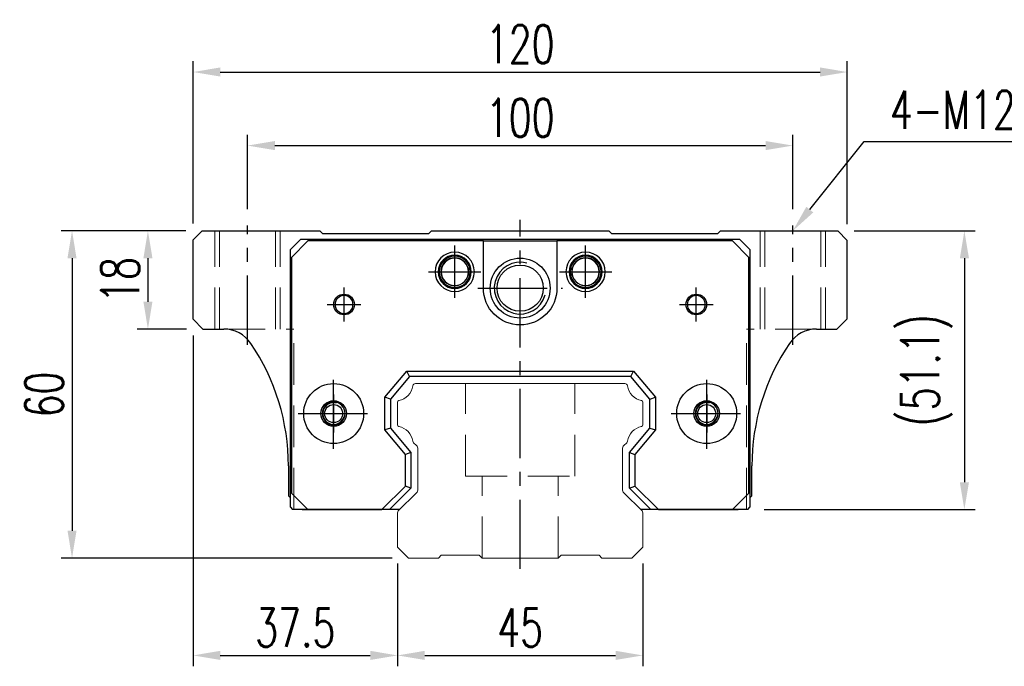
# Model space of a CAD drawing. Header units: millimetres. Extents: x 740 to 1274, y 165 to 336.
# Tile 1 of 54: x 740 to 920, y 173 to 291. Entities that reach past the tile are written whole.
import ezdxf
from ezdxf import colors
from ezdxf.entities.mleader import LeaderData, LeaderLine
from ezdxf.math import Vec2, Vec3

# ---------------------------------------------------------------- set-up
doc = ezdxf.new("R2010")
doc.units = ezdxf.units.MM
doc.header["$LTSCALE"] = 2
doc.header["$PDSIZE"] = -1
for name, pattern in [('CENTER', [10.16, 6.35, -1.27, 1.27, -1.27]), ('DASHED', [0.75, 0.5, -0.25]), ('HIDDEN', [1.905, 1.27, -0.635])]:
    doc.linetypes.add(name, pattern=pattern)
for name, color, linetype in [('2', 7, 'Continuous'), ('CL', 1, 'CENTER'), ('HID', 2, 'DASHED'), ('OUT', 3, 'Continuous'), ('中心線', 1, 'CENTER')]:
    doc.layers.add(name, color=color, linetype=linetype)
doc.styles.add('DIM-7', font='SIMPLEX.shx', dxfattribs={"width": 0.7, "bigfont": 'chineset.shx'})
doc.dimstyles.new('CNS', dxfattribs={"dimtxt": 3.5, "dimasz": 2.5, "dimexe": 1, "dimexo": 1.5, "dimgap": 0.09, "dimtad": 0, "dimdsep": 46, "dimtxsty": 'DIM-7', "dimcen": 0.09, "dimclrd": 1, "dimclre": 1, "dimclrt": 4, "dimadec": 0, "dimazin": 0, "dimtfac": 1, "dimtix": 1, "dimtmove": 2, "dimatfit": 3, "dimfxl": 1, "dimtvp": 0.971429, "dimtolj": 1, "dimarcsym": 0})

# ---------------------------------------------------------------- blocks, each defined once
blk = doc.blocks.new('*D52')
at = {"color": 7, "lineweight": -2, "transparency": 16777216}
for p, q in [((771.43, 253.88), (771.43, 283.67)), ((891.43, 253.78), (891.43, 283.67)), ((776.43, 281.67), (886.43, 281.67))]:
    blk.add_line(p, q, dxfattribs=at)
at = {"color": 7, "transparency": 16777216}
for points in [[(776.43, 282.51), (776.43, 280.84), (771.43, 281.67)], [(886.43, 282.51), (886.43, 280.84), (891.43, 281.67)]]:
    blk.add_solid(points, dxfattribs=at)
at = {"layer": 'DEFPOINTS', "color": 0, "transparency": 16777216}
for p in [(891.43, 281.67), (771.43, 250.88), (891.43, 250.78)]:
    blk.add_point(p, dxfattribs=at)
at = {"color": 7, "transparency": 16777216, "insert": (831.43, 286.77), "char_height": 7, "attachment_point": 5, "style": 'DIM-7'}
blk.add_mtext('\\A1;120', dxfattribs=at)
blk = doc.blocks.new('*D53')
at = {"color": 7, "lineweight": -2, "transparency": 16777216}
for p, q in [((781.43, 256.53), (781.43, 270.18)), ((881.43, 256.53), (881.43, 270.18)), ((786.43, 268.18), (876.43, 268.18))]:
    blk.add_line(p, q, dxfattribs=at)
at = {"color": 7, "transparency": 16777216}
for points in [[(786.43, 269.02), (786.43, 267.35), (781.43, 268.18)], [(876.43, 269.02), (876.43, 267.35), (881.43, 268.18)]]:
    blk.add_solid(points, dxfattribs=at)
at = {"layer": 'DEFPOINTS', "color": 0, "transparency": 16777216}
for p in [(881.43, 268.18), (781.43, 253.53), (881.43, 253.53)]:
    blk.add_point(p, dxfattribs=at)
at = {"color": 7, "transparency": 16777216, "insert": (831.43, 273.28), "char_height": 7, "attachment_point": 5, "style": 'DIM-7'}
blk.add_mtext('\\A1;100', dxfattribs=at)
blk = doc.blocks.new('*D54')
at = {"color": 7, "lineweight": -2, "transparency": 16777216}
for p, q in [((770.08, 252.53), (761.15, 252.53)), ((763.15, 247.53), (763.15, 239.53)), ((770.23, 234.53), (761.15, 234.53))]:
    blk.add_line(p, q, dxfattribs=at)
at = {"color": 7, "transparency": 16777216}
for points in [[(762.32, 247.53), (763.98, 247.53), (763.15, 252.53)], [(762.32, 239.53), (763.98, 239.53), (763.15, 234.53)]]:
    blk.add_solid(points, dxfattribs=at)
at = {"layer": 'DEFPOINTS', "color": 0, "transparency": 16777216}
for p in [(773.08, 252.53), (763.15, 234.53), (773.23, 234.53)]:
    blk.add_point(p, dxfattribs=at)
at = {"color": 7, "transparency": 16777216, "insert": (758.05, 243.53), "char_height": 7, "attachment_point": 5, "rotation": 90, "style": 'DIM-7'}
blk.add_mtext('\\A1;18', dxfattribs=at)
blk = doc.blocks.new('*D55')
at = {"color": 7, "lineweight": -2, "transparency": 16777216}
for p, q in [((770.08, 252.53), (747.23, 252.53)), ((749.23, 247.53), (749.23, 197.53)), ((807.93, 192.53), (747.23, 192.53))]:
    blk.add_line(p, q, dxfattribs=at)
at = {"color": 7, "transparency": 16777216}
for points in [[(748.4, 247.53), (750.06, 247.53), (749.23, 252.53)], [(748.4, 197.53), (750.06, 197.53), (749.23, 192.53)]]:
    blk.add_solid(points, dxfattribs=at)
at = {"layer": 'DEFPOINTS', "color": 0, "transparency": 16777216}
for p in [(773.08, 252.53), (749.23, 192.53), (810.93, 192.53)]:
    blk.add_point(p, dxfattribs=at)
at = {"color": 7, "transparency": 16777216, "insert": (744.13, 222.53), "char_height": 7, "attachment_point": 5, "rotation": 90, "style": 'DIM-7'}
blk.add_mtext('\\A1;60', dxfattribs=at)
blk = doc.blocks.new('*D56')
at = {"color": 7, "lineweight": -2, "transparency": 16777216}
for p, q in [((771.43, 233.33), (771.43, 172.67)), ((808.93, 191.53), (808.93, 172.67)), ((776.43, 174.67), (803.93, 174.67))]:
    blk.add_line(p, q, dxfattribs=at)
at = {"color": 7, "transparency": 16777216}
for points in [[(776.43, 175.51), (776.43, 173.84), (771.43, 174.67)], [(803.93, 175.51), (803.93, 173.84), (808.93, 174.67)]]:
    blk.add_solid(points, dxfattribs=at)
at = {"layer": 'DEFPOINTS', "color": 0, "transparency": 16777216}
for p in [(771.43, 236.33), (808.93, 194.53), (808.93, 174.67)]:
    blk.add_point(p, dxfattribs=at)
at = {"color": 7, "transparency": 16777216, "insert": (790.18, 179.77), "char_height": 7, "attachment_point": 5, "style": 'DIM-7'}
blk.add_mtext('\\A1;37.5', dxfattribs=at)
blk = doc.blocks.new('*D57')
at = {"color": 7, "lineweight": -2, "transparency": 16777216}
for p, q in [((808.93, 191.53), (808.93, 172.67)), ((853.93, 191.53), (853.93, 172.67)), ((813.93, 174.67), (848.93, 174.67))]:
    blk.add_line(p, q, dxfattribs=at)
at = {"color": 7, "transparency": 16777216}
for points in [[(813.93, 175.51), (813.93, 173.84), (808.93, 174.67)], [(848.93, 175.51), (848.93, 173.84), (853.93, 174.67)]]:
    blk.add_solid(points, dxfattribs=at)
at = {"layer": 'DEFPOINTS', "color": 0, "transparency": 16777216}
for p in [(808.93, 194.53), (853.93, 194.53), (853.93, 174.67)]:
    blk.add_point(p, dxfattribs=at)
at = {"color": 7, "transparency": 16777216, "insert": (831.43, 179.77), "char_height": 7, "attachment_point": 5, "style": 'DIM-7'}
blk.add_mtext('\\A1;45', dxfattribs=at)
blk = doc.blocks.new('*D58')
at = {"color": 7, "lineweight": -2, "transparency": 16777216}
for p, q in [((892.68, 252.53), (914.9, 252.53)), ((912.9, 247.53), (912.9, 206.43)), ((876.18, 201.43), (914.9, 201.43))]:
    blk.add_line(p, q, dxfattribs=at)
at = {"color": 7, "transparency": 16777216}
for points in [[(912.07, 247.53), (913.74, 247.53), (912.9, 252.53)], [(912.07, 206.43), (913.74, 206.43), (912.9, 201.43)]]:
    blk.add_solid(points, dxfattribs=at)
at = {"layer": 'DEFPOINTS', "color": 0, "transparency": 16777216}
for p in [(889.68, 252.53), (873.18, 201.43), (912.9, 201.43)]:
    blk.add_point(p, dxfattribs=at)
at = {"color": 7, "transparency": 16777216, "insert": (905.97, 226.98), "char_height": 7, "attachment_point": 5, "rotation": 90, "style": 'DIM-7'}
blk.add_mtext('\\A1;(51.1)', dxfattribs=at)

msp = doc.modelspace()

# ---------------------------------------------------------------- linework, layer by layer
at = {"layer": '2', "color": 7, "linetype": 'Continuous'}
for p, q in [((789.276, 249.133), (791.176, 251.033)), ((791.176, 251.033), (871.676, 251.033)), ((871.676, 251.033), (873.576, 249.133)), ((792.501, 250.683), (789.501, 247.683)), ((824.676, 250.683), (792.501, 250.683)), ((824.676, 250.683), (838.176, 250.683)), ((824.676, 242.033), (824.676, 250.683)), ((838.176, 250.683), (838.176, 242.033)), ((870.351, 250.683), (838.176, 250.683)), ((873.351, 247.683), (870.351, 250.683)), ((789.276, 201.833), (789.276, 249.133)), ((789.501, 247.683), (789.501, 204.433)), ((873.351, 204.433), (873.351, 247.683)), ((873.576, 249.133), (873.576, 201.833)), ((806.626, 222.049), (810.64, 226.833)), ((811.107, 225.833), (807.626, 221.685)), ((811.107, 225.833), (810.64, 226.833)), ((810.64, 226.833), (852.212, 226.833)), ((851.746, 225.833), (811.107, 225.833)), ((851.746, 225.833), (852.212, 226.833)), ((855.226, 221.685), (851.746, 225.833)), ((852.212, 226.833), (856.226, 222.049)), ((806.626, 216.016), (806.626, 222.049)), ((807.626, 221.685), (806.626, 222.049)), ((807.626, 221.685), (807.626, 216.38)), ((855.226, 221.685), (856.226, 222.049)), ((855.226, 216.38), (855.226, 221.685)), ((856.226, 222.049), (856.226, 216.016)), ((807.626, 216.38), (806.626, 216.016)), ((810.376, 211.547), (806.626, 216.016)), ((807.626, 216.38), (811.376, 211.911)), ((851.476, 211.911), (855.226, 216.38)), ((856.226, 216.016), (852.476, 211.547)), ((855.226, 216.38), (856.226, 216.016)), ((811.376, 211.911), (810.376, 211.547)), ((810.376, 205.735), (810.376, 211.547)), ((811.376, 211.911), (811.376, 205.321)), ((851.476, 205.321), (851.476, 211.911)), ((851.476, 211.911), (852.476, 211.547)), ((852.476, 211.547), (852.476, 205.735)), ((789.501, 204.433), (792.501, 201.433)), ((806.073, 201.433), (810.376, 205.735)), ((811.376, 205.321), (807.488, 201.433)), ((811.376, 205.321), (810.376, 205.735)), ((851.476, 205.321), (852.476, 205.735)), ((855.365, 201.433), (851.476, 205.321)), ((852.476, 205.735), (856.779, 201.433)), ((870.351, 201.433), (873.351, 204.433)), ((789.276, 201.833), (789.676, 201.433)), ((808.494, 201.433), (789.676, 201.433)), ((792.501, 201.433), (806.073, 201.433)), ((807.488, 201.433), (806.073, 201.433)), ((809.326, 201.433), (807.488, 201.433)), ((855.365, 201.433), (853.526, 201.433)), ((873.176, 201.433), (854.358, 201.433)), ((856.779, 201.433), (855.365, 201.433)), ((856.779, 201.433), (870.351, 201.433)), ((873.176, 201.433), (873.576, 201.833))]:
    msp.add_line(p, q, dxfattribs=at)
at = {"layer": '2', "color": 7, "linetype": 'DASHED'}
for p, q in [((867.496, 220.005), (867.498, 220.001)), ((867.507, 218.081), (867.504, 218.077))]:
    msp.add_line(p, q, dxfattribs=at)
at = {"layer": '2', "color": 7, "linetype": 'Continuous'}
for radius in [5.5, 4.24]:
    msp.add_circle((831.426, 242.033), radius, dxfattribs=at)
for centre, radius, start, end in [((819.426, 245.033), 3.6, 90, 270), ((819.426, 245.033), 3.041, 90, 270), ((819.426, 245.033), 2.853, 90, 270), ((819.426, 245.033), 2.55, 90, 270), ((819.426, 245.033), 2.507, 90, 270), ((819.426, 245.033), 3.6, 270, 90), ((819.426, 245.033), 3.041, 270, 90), ((819.426, 245.033), 2.853, 270, 90), ((819.426, 245.033), 2.55, 270, 90), ((819.426, 245.033), 2.507, 270, 90), ((843.426, 245.033), 3.6, 90, 270), ((843.426, 245.033), 3.041, 90, 270), ((843.426, 245.033), 2.853, 90, 270), ((843.426, 245.033), 2.55, 90, 270), ((843.426, 245.033), 2.507, 90, 270), ((843.426, 245.033), 3.6, 270, 90), ((843.426, 245.033), 3.041, 270, 90), ((843.426, 245.033), 2.853, 270, 90), ((843.426, 245.033), 2.55, 270, 90), ((843.426, 245.033), 2.507, 270, 90), ((831.426, 242.033), 4.75, 75, 345), ((799.126, 239.033), 1.65, 90, 270), ((799.126, 239.033), 1.65, 270, 90), ((863.726, 239.033), 1.65, 90, 270), ((863.726, 239.033), 1.65, 270, 90), ((797.218, 219.033), 2.1, 90, 270), ((797.218, 219.033), 2.1, 270, 90), ((865.634, 219.033), 2.1, 0, 180), ((865.634, 219.033), 2.1, 180, 0)]:
    msp.add_arc(centre, radius, start, end, dxfattribs=at)
at = {"layer": '2', "color": 7, "linetype": 'Continuous', "extrusion": (0, 0, -1)}
for centre, radius, start, end in [((-831.426, 242.033), 6.75, 270, 0), ((-831.426, 242.033), 6.75, 180, 270), ((-863.726, 239.033), 1.9, 270, 90), ((-863.726, 239.033), 1.9, 90, 270), ((-797.218, 219.033), 5.5, 270, 90), ((-797.218, 219.033), 5.5, 90, 270), ((-865.634, 219.033), 5.5, 270, 90), ((-865.634, 219.033), 5.5, 90, 270), ((-797.218, 219.033), 2.35, 270, 90), ((-797.218, 219.033), 2.35, 90, 270), ((-865.634, 219.033), 2.35, 270, 90), ((-865.634, 219.033), 2.35, 90, 270)]:
    msp.add_arc(centre, radius, start, end, dxfattribs=at)
at = {"layer": '2', "color": 7, "linetype": 'DASHED'}
for points in [[(795.535, 220.289), (795.535, 220.288), (795.534, 220.287), (795.533, 220.286)], [(795.544, 217.765), (795.545, 217.763), (795.546, 217.762), (795.547, 217.761)]]:
    msp.add_open_spline(points, degree=3, dxfattribs=at)
at = {"layer": 'CL', "color": 7}
for p, q in [((781.426, 231.642), (781.426, 253.533)), ((831.426, 190.533), (831.426, 254.533)), ((881.426, 231.642), (881.426, 253.533)), ((819.426, 240.233), (819.426, 249.833)), ((843.426, 240.233), (843.426, 249.833)), ((814.626, 245.033), (824.226, 245.033)), ((838.626, 245.033), (848.226, 245.033)), ((799.126, 235.933), (799.126, 242.133)), ((823.676, 242.033), (839.176, 242.033)), ((863.726, 235.933), (863.726, 242.133)), ((796.026, 239.033), (802.226, 239.033)), ((860.626, 239.033), (866.826, 239.033)), ((797.218, 212.533), (797.218, 225.533)), ((865.634, 212.533), (865.634, 225.533)), ((790.718, 219.033), (803.718, 219.033)), ((859.134, 219.033), (872.134, 219.033))]:
    msp.add_line(p, q, dxfattribs=at)
at = {"layer": 'HID', "color": 7, "linetype": 'HIDDEN', "lineweight": 0, "ltscale": 3}
for p, q in [((775.426, 234.533), (775.426, 252.533)), ((776.276, 234.533), (776.276, 252.533)), ((786.576, 234.533), (786.576, 252.533)), ((787.426, 234.533), (787.426, 252.533)), ((875.426, 234.533), (875.426, 252.533)), ((876.276, 234.533), (876.276, 252.533)), ((886.576, 234.533), (886.576, 252.533)), ((887.426, 234.533), (887.426, 252.533)), ((777.054, 234.533), (789.926, 234.533)), ((789.926, 201.433), (789.926, 234.533)), ((872.926, 201.433), (872.926, 234.533)), ((885.798, 234.533), (872.926, 234.533)), ((821.426, 207.533), (821.426, 224.533)), ((841.426, 207.533), (841.426, 224.533)), ((821.426, 207.533), (841.426, 207.533)), ((824.426, 192.533), (824.426, 207.533)), ((838.426, 192.533), (838.426, 207.533))]:
    msp.add_line(p, q, dxfattribs=at)
at = {"layer": 'OUT', "color": 7}
for p, q in [((773.076, 252.533), (771.426, 250.883)), ((773.076, 252.533), (794.676, 252.533)), ((795.226, 251.983), (794.676, 252.533)), ((814.626, 251.983), (795.226, 251.983)), ((815.176, 252.533), (814.626, 251.983)), ((815.176, 252.533), (847.676, 252.533)), ((848.226, 251.983), (847.676, 252.533)), ((867.626, 251.983), (848.226, 251.983)), ((868.176, 252.533), (867.626, 251.983)), ((868.176, 252.533), (889.676, 252.533)), ((891.426, 250.783), (889.676, 252.533)), ((771.426, 236.333), (771.426, 250.883)), ((891.426, 236.433), (891.426, 250.783)), ((771.426, 236.333), (773.226, 234.533)), ((889.526, 234.533), (891.426, 236.433)), ((773.226, 234.533), (777.054, 234.533)), ((885.798, 234.533), (889.526, 234.533)), ((788.926, 209.433), (788.926, 203.933)), ((873.926, 203.933), (873.926, 209.433)), ((788.926, 203.933), (789.276, 203.583)), ((873.576, 203.583), (873.926, 203.933)), ((791.426, 201.433), (804.626, 201.433)), ((858.226, 201.433), (871.426, 201.433))]:
    msp.add_line(p, q, dxfattribs=at)
at = {"layer": 'OUT', "color": 7, "linetype": 'Continuous', "lineweight": 15}
for p, q in [((850.616, 224.533), (812.236, 224.533)), ((808.926, 221.103), (808.926, 216.963)), ((853.926, 216.963), (853.926, 221.103)), ((811.883, 213.679), (812.383, 213.178)), ((850.469, 213.178), (850.97, 213.679)), ((812.676, 212.471), (812.676, 205.197)), ((850.176, 205.197), (850.176, 212.471)), ((812.383, 204.49), (809.073, 201.179)), ((853.78, 201.179), (850.469, 204.49)), ((808.926, 200.826), (808.926, 194.533)), ((853.926, 194.533), (853.926, 200.826)), ((808.926, 194.533), (810.926, 192.533)), ((851.926, 192.533), (853.926, 194.533)), ((810.926, 192.533), (816.426, 192.533)), ((816.426, 192.533), (816.926, 193.033)), ((816.926, 193.033), (823.926, 193.033)), ((823.926, 193.033), (824.426, 192.533)), ((824.426, 192.533), (838.426, 192.533)), ((838.426, 192.533), (838.926, 193.033)), ((838.926, 193.033), (845.926, 193.033)), ((845.926, 193.033), (846.426, 192.533)), ((846.426, 192.533), (851.926, 192.533))]:
    msp.add_line(p, q, dxfattribs=at)
at = {"layer": 'OUT', "color": 7}
for centre in [(797.216, 219.033), (865.636, 219.033)]:
    msp.add_circle(centre, 1.65, dxfattribs=at)
at = {"layer": 'OUT', "color": 7, "linetype": 'ByBlock', "extrusion": (0, 0, -1)}
for start, end in [(270, 90), (90, 270)]:
    msp.add_arc((-799.126, 239.033), 1.9, start, end, dxfattribs=at)
at = {"layer": 'OUT', "color": 7}
for centre, radius, start, end in [((777.054, 228.533), 6, 34.17793, 90), ((885.798, 228.533), 6, 90, 145.82207), ((748.926, 209.433), 40, 0, 34.17793), ((913.926, 209.433), 40, 145.82207, 180), ((797.216, 219.033), 2, 75, 345), ((865.636, 219.033), 2, 75, 345)]:
    msp.add_arc(centre, radius, start, end, dxfattribs=at)
at = {"layer": 'OUT', "color": 7, "linetype": 'Continuous', "lineweight": 15}
for centre, radius, start, end in [((808.509, 224.6), 3.27, 281.5912, 351.34524), ((812.236, 224.033), 0.5, 90, 171.34524), ((850.616, 224.033), 0.5, 8.65476, 90), ((854.344, 224.6), 3.27, 188.65476, 258.4088), ((809.226, 221.103), 0.3, 101.5912, 180.00001), ((853.626, 221.103), 0.3, 359.99999, 78.4088), ((809.226, 216.963), 0.3, 179.99999, 258.40879), ((853.626, 216.963), 0.3, 281.59121, 0.00001), ((808.509, 213.465), 3.27, 8.65476, 78.4088), ((854.344, 213.465), 3.27, 101.5912, 171.34524), ((812.236, 214.033), 0.5, 188.65476, 225), ((811.676, 212.471), 1, 359.99999, 45), ((851.176, 212.471), 1, 135, 180.00001), ((850.616, 214.033), 0.5, 315, 351.34524), ((811.676, 205.197), 1, 315.00001, 0.00001), ((851.176, 205.197), 1, 179.99999, 225), ((809.426, 200.826), 0.5, 135.00023, 180.00001), ((853.426, 200.826), 0.5, 0, 45)]:
    msp.add_arc(centre, radius, start, end, dxfattribs=at)
at = {"layer": '中心線', "color": 7, "ltscale": 3}
for p, q in [((797.216, 222.533), (797.216, 215.533)), ((865.636, 222.533), (865.636, 215.533)), ((793.716, 219.033), (800.716, 219.033)), ((862.136, 219.033), (869.136, 219.033))]:
    msp.add_line(p, q, dxfattribs=at)

# ---------------------------------------------------------------- dimensions: what is measured, and where the dimension line sits
at = {"color": 7}
for base, p1, p2, angle, picture, middle in [((891.426, 281.672), (771.426, 250.883), (891.426, 250.783), 180, '*D52', (831.426, 286.772)), ((881.426, 268.185), (781.426, 253.533), (881.426, 253.533), 180, '*D53', (831.426, 273.285)), ((749.23, 192.533), (773.076, 252.533), (810.926, 192.533), 90, '*D55', (744.13, 222.533)), ((763.15, 234.533), (773.076, 252.533), (773.226, 234.533), 90, '*D54', (758.05, 243.533)), ((808.926, 174.672), (771.426, 236.333), (808.926, 194.533), 180, '*D56', (790.176, 179.772))]:
    dim = msp.add_linear_dim(base=base, p1=p1, p2=p2, angle=angle, dimstyle='CNS', override={"dimscale": 2, "dimgap": 0.8, "dimtad": 1, "dimclrd": 7, "dimclre": 7, "dimclrt": 7, "dimtmove": 1}, dxfattribs=at)
    dim.commit()
    dim.dimension.update_dxf_attribs({"geometry": picture, "text_midpoint": middle})
dim = msp.add_linear_dim(base=(912.903, 201.433), p1=(889.676, 252.533), p2=(873.176, 201.433), angle=90, text='(<>)', dimstyle='CNS', override={"dimscale": 2, "dimgap": 0.8, "dimtad": 1, "dimclrd": 7, "dimclre": 7, "dimclrt": 7, "dimtmove": 1}, dxfattribs=at)
dim.commit()
dim.dimension.update_dxf_attribs({"geometry": '*D58', "text_midpoint": (905.97, 226.983)})
dim = msp.add_linear_dim(base=(853.926, 174.672), p1=(808.926, 194.533), p2=(853.926, 194.533), dimstyle='CNS', override={"dimscale": 2, "dimgap": 0.8, "dimtad": 1, "dimclrd": 7, "dimclre": 7, "dimclrt": 7, "dimtmove": 1}, dxfattribs=at)
dim.commit()
dim.dimension.update_dxf_attribs({"geometry": '*D57', "text_midpoint": (831.426, 179.772)})

# ---------------------------------------------------------------- leaders
ml = msp.add_multileader_mtext('Standard', dxfattribs=at)
ml.set_content('{\\C7;4-M12dp18,%%C17}', color=4, style='DIM-7')
ml.set_leader_properties(color=7)
ml.build(insert=Vec2(0, 0))
ml.multileader.update_dxf_attribs({"text_left_attachment_type": 6, "text_right_attachment_type": 6, "dogleg_length": 0.36, "arrow_head_size": 5, "scale": 2})
ctx = ml.context
ctx.base_point, ctx.scale, ctx.char_height, ctx.arrow_head_size, ctx.landing_gap_size, ctx.plane_origin = Vec3(895.247, 268.899), 2, 7, 5, 4, Vec3(881.426, 252.533)
ctx.left_attachment, ctx.right_attachment = 6, 6
notes = []
notes.append((ctx, [(0, (1, 1, 0), (894.527, 268.899), (1, 0), 0.72, [(0, [(881.426, 252.533)], 0, [])])]))
ctx.mtext.insert, ctx.mtext.flow_direction = Vec3(899.247, 278.232), 5
for ctx, leaders in notes:
    for number, flags, end, landing, length, lines in leaders:
        leader = LeaderData()
        leader.index, (leader.has_last_leader_line, leader.has_dogleg_vector, leader.attachment_direction) = number, flags
        leader.last_leader_point, leader.dogleg_vector, leader.dogleg_length = Vec3(end), Vec3(landing), length
        for number, points, colour, breaks in lines:
            line = LeaderLine()
            line.index, line.vertices, line.color, line.breaks = number, Vec3.list(points), colors.encode_raw_color(colour), breaks
            leader.lines.append(line)
        ctx.leaders.append(leader)

doc.saveas('drawing.dxf')
